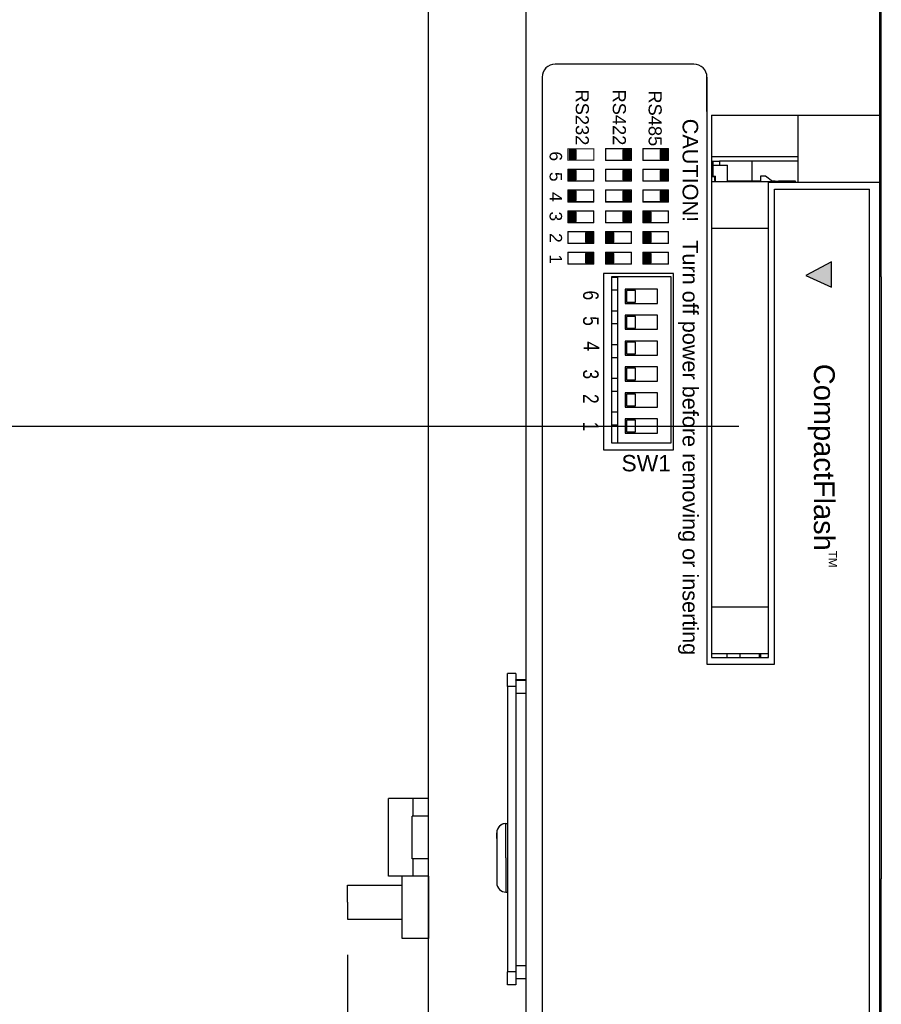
# Model space of a CAD drawing. Extents: x -71 to 52, y -13 to 68.
# Tile 42 of 81: x 31.24 to 34.57, y 20.6 to 24.39. Entities that reach past the tile are written whole.
import ezdxf

# ---------------------------------------------------------------- set-up
doc = ezdxf.new("R2010")
doc.units = 0
doc.header["$LTSCALE"] = 1.21
doc.header["$MEASUREMENT"] = 0
doc.layers.get('0').update_dxf_attribs({"linetype": 'CONTINUOUS'})
for name, color, linetype in [('BLACK', 7, 'CONTINUOUS'), ('DIECUT', 161, 'CONTINUOUS'), ('dim', 5, 'CONTINUOUS'), ('Light Gray', 9, 'CONTINUOUS'), ('UNIT', 7, 'CONTINUOUS'), ('WHITE', 7, 'CONTINUOUS'), ('YELLOW', 2, 'CONTINUOUS')]:
    doc.layers.add(name, color=color, linetype=linetype)
doc.styles.add('arial', font='ARIAL.TTF')
doc.styles.get("Standard").update_dxf_attribs({"font": 'txt', "width": 0.8})

msp = doc.modelspace()

# ---------------------------------------------------------------- linework, layer by layer
at = {"color": 7, "linetype": 'Continuous'}
for p, q in [((32.821, 17.108), (32.821, 26.758)), ((33.1955, 26.7567), (33.1955, 17.1067)), ((34.5653, 23.4029), (34.5653, 26.3729)), ((34.5604, 19.35), (34.5604, 25.066)), ((33.9105, 24.0267), (33.9105, 21.9367)), ((33.9105, 24.0267), (34.5655, 24.0267)), ((34.2455, 23.7667), (34.2455, 24.0267)), ((34.2455, 23.8658), (33.9105, 23.8658)), ((33.9105, 23.8494), (33.9303, 23.8494)), ((33.9105, 23.8338), (33.9723, 23.8338)), ((33.9133, 23.8494), (33.9133, 23.8338)), ((33.9171, 23.7918), (33.9171, 23.8338)), ((33.9177, 23.8338), (33.9177, 23.8494)), ((33.9303, 23.8494), (33.9421, 23.8494)), ((33.9421, 23.8494), (33.9421, 23.8338)), ((34.2455, 23.8489), (33.9421, 23.8489)), ((33.9723, 23.7711), (33.9723, 23.8338)), ((34.0672, 23.7726), (34.0672, 23.8489)), ((33.9105, 23.7918), (33.9262, 23.7918)), ((33.9105, 23.7903), (33.9262, 23.7903)), ((33.9105, 23.7711), (34.1895, 23.7711)), ((33.9133, 23.7918), (33.9133, 23.7903)), ((33.9177, 23.7903), (33.9177, 23.7918)), ((33.9224, 23.7903), (33.9224, 23.7765)), ((33.9262, 23.7711), (33.9262, 23.7918)), ((34.1, 23.7726), (33.9723, 23.7726)), ((34.0198, 23.7714), (34.1, 23.7714)), ((34.1, 23.7909), (34.1, 23.7712)), ((34.1197, 23.7909), (34.1, 23.7909)), ((34.1468, 23.7712), (34.1197, 23.7909)), ((34.1305, 21.9367), (34.1305, 23.7667)), ((34.5655, 23.7667), (34.1305, 23.7667)), ((34.1566, 23.7726), (34.1449, 23.7726)), ((34.1466, 23.7714), (34.182, 23.7714)), ((34.1566, 23.7726), (34.1694, 23.7726)), ((34.1694, 23.7712), (34.1694, 23.7726)), ((34.2354, 23.7726), (34.1694, 23.7726)), ((34.1819, 23.7712), (34.1819, 23.7713)), ((34.182, 23.7714), (34.182, 23.7714)), ((34.1898, 23.7717), (34.1895, 23.7711)), ((34.1895, 23.7711), (34.1895, 23.7667)), ((34.2354, 23.7667), (34.2354, 23.7726)), ((33.9105, 23.5911), (34.1305, 23.5911)), ((33.5255, 23.4037), (33.5255, 22.7637)), ((33.7555, 23.4037), (33.5255, 23.4037)), ((33.5255, 23.4028), (33.5485, 23.4028)), ((33.5485, 23.4037), (33.5485, 22.7637)), ((33.7555, 22.7637), (33.7555, 23.4037)), ((34.5653, 23.403), (34.5653, 21.083)), ((33.5485, 23.3518), (33.5255, 23.3518)), ((33.5785, 23.3561), (33.5785, 23.3011)), ((33.7035, 23.3561), (33.5785, 23.3561)), ((33.5835, 23.3511), (33.5835, 23.3061)), ((33.6185, 23.3511), (33.5835, 23.3511)), ((33.6185, 23.3061), (33.6185, 23.3511)), ((33.7035, 23.3011), (33.7035, 23.3561)), ((33.5835, 23.3061), (33.6185, 23.3061)), ((33.5255, 23.2728), (33.5485, 23.2728)), ((33.5785, 23.3011), (33.7035, 23.3011)), ((33.5785, 23.2561), (33.5785, 23.2011)), ((33.7035, 23.2561), (33.5785, 23.2561)), ((33.5835, 23.2511), (33.5835, 23.2061)), ((33.6185, 23.2511), (33.5835, 23.2511)), ((33.6185, 23.2061), (33.6185, 23.2511)), ((33.7035, 23.2011), (33.7035, 23.2561)), ((33.5485, 23.2218), (33.5255, 23.2218)), ((33.5785, 23.2011), (33.7035, 23.2011)), ((33.5835, 23.2061), (33.6185, 23.2061)), ((33.5785, 23.1561), (33.5785, 23.1011)), ((33.7035, 23.1561), (33.5785, 23.1561)), ((33.5835, 23.1511), (33.5835, 23.1061)), ((33.6185, 23.1511), (33.5835, 23.1511)), ((33.6185, 23.1061), (33.6185, 23.1511)), ((33.7035, 23.1011), (33.7035, 23.1561)), ((33.5255, 23.1428), (33.5485, 23.1428)), ((33.5485, 23.0918), (33.5255, 23.0918)), ((33.5785, 23.1011), (33.7035, 23.1011)), ((33.5835, 23.1061), (33.6185, 23.1061)), ((33.5785, 23.0561), (33.5785, 23.0011)), ((33.7035, 23.0561), (33.5785, 23.0561)), ((33.5835, 23.0511), (33.5835, 23.0061)), ((33.6185, 23.0511), (33.5835, 23.0511)), ((33.6185, 23.0061), (33.6185, 23.0511)), ((33.7035, 23.0011), (33.7035, 23.0561)), ((33.5255, 23.0128), (33.5485, 23.0128)), ((33.5785, 23.0011), (33.7035, 23.0011)), ((33.5835, 23.0061), (33.6185, 23.0061)), ((33.5485, 22.9618), (33.5255, 22.9618)), ((33.5785, 22.9561), (33.5785, 22.9011)), ((33.7035, 22.9561), (33.5785, 22.9561)), ((33.5835, 22.9511), (33.5835, 22.9061)), ((33.6185, 22.9511), (33.5835, 22.9511)), ((33.6185, 22.9061), (33.6185, 22.9511)), ((33.7035, 22.9011), (33.7035, 22.9561)), ((33.5785, 22.9011), (33.7035, 22.9011)), ((33.5835, 22.9061), (33.6185, 22.9061)), ((33.5255, 22.8828), (33.5485, 22.8828)), ((33.5785, 22.8561), (33.5785, 22.8011)), ((33.7035, 22.8561), (33.5785, 22.8561)), ((33.5835, 22.8511), (33.5835, 22.8061)), ((33.6185, 22.8511), (33.5835, 22.8511)), ((33.6185, 22.8061), (33.6185, 22.8511)), ((33.7035, 22.8011), (33.7035, 22.8561)), ((33.5485, 22.8318), (33.5255, 22.8318)), ((33.5785, 22.8011), (33.7035, 22.8011)), ((33.5835, 22.8061), (33.6185, 22.8061)), ((33.5255, 22.7637), (33.7555, 22.7637)), ((33.9105, 22.1311), (34.1305, 22.1311)), ((33.9105, 21.9511), (34.1305, 21.9511)), ((33.9105, 21.9367), (34.1305, 21.9367)), ((33.9698, 21.9511), (33.9698, 21.9367)), ((34.0211, 21.9367), (34.0211, 21.9511)), ((34.0956, 21.9367), (34.0956, 21.9511)), ((34.1, 21.9511), (34.1, 21.9367)), ((34.1269, 21.9367), (34.1293, 21.9384)), ((33.125, 21.875), (33.1246, 21.874)), ((33.1246, 21.824), (33.1246, 21.874)), ((33.1566, 21.874), (33.1246, 21.874)), ((33.157, 21.875), (33.125, 21.875)), ((33.157, 21.875), (33.1566, 21.874)), ((33.1566, 21.874), (33.1566, 21.849)), ((33.1246, 21.824), (33.1246, 20.724)), ((33.1566, 21.824), (33.1246, 21.824)), ((33.1566, 21.849), (33.157, 21.85)), ((33.1566, 21.849), (33.1566, 21.824)), ((33.1566, 21.849), (33.1956, 21.849)), ((33.1566, 21.824), (33.1566, 20.724)), ((33.1955, 21.85), (33.157, 21.85)), ((33.1566, 21.799), (33.1956, 21.799)), ((32.6662, 21.0929), (32.6662, 21.3929)), ((32.7618, 21.3928), (32.6662, 21.3929)), ((32.7618, 21.3251), (32.7618, 21.3927)), ((32.821, 21.3927), (32.7618, 21.3927)), ((32.7581, 21.3051), (32.7581, 21.3251)), ((32.821, 21.3251), (32.7581, 21.3251)), ((32.7581, 21.2426), (32.7581, 21.3051)), ((33.1187, 21.1641), (33.1187, 21.2961)), ((33.1187, 21.2961), (33.1246, 21.2961)), ((33.1189, 21.2961), (33.1189, 21.2966)), ((33.1189, 21.2966), (33.1246, 21.2966)), ((33.0837, 21.261), (33.0837, 21.2391)), ((33.0837, 21.2391), (33.0837, 21.2606)), ((32.7581, 21.1801), (32.7581, 21.2426)), ((33.0837, 21.2391), (33.0837, 21.1641)), ((32.7581, 21.1601), (32.7581, 21.1801)), ((32.821, 21.1601), (32.7581, 21.1601)), ((32.7618, 21.0927), (32.7618, 21.1601)), ((33.0837, 21.1641), (33.0837, 21.1581)), ((33.0837, 21.1581), (33.0837, 21.0686)), ((33.0837, 21.1581), (33.0837, 21.0891)), ((33.1187, 21.1641), (33.1187, 21.0321)), ((32.7618, 21.0928), (32.6662, 21.0929)), ((32.821, 21.0927), (32.7618, 21.0927)), ((33.0837, 21.0891), (33.0837, 21.0676)), ((34.5653, 19.35), (34.5653, 21.0829)), ((32.5083, 20.9931), (32.5083, 21.0586)), ((32.5083, 21.0586), (32.7195, 21.0586)), ((32.821, 21.0586), (32.821, 21.0586)), ((33.1187, 21.0321), (33.1246, 21.0321)), ((32.5083, 20.9931), (32.5083, 20.9278)), ((32.5083, 20.9278), (32.7195, 20.9278)), ((32.821, 20.9278), (32.821, 20.9278)), ((33.1566, 20.724), (33.1246, 20.724)), ((33.1246, 20.674), (33.1246, 20.724)), ((33.1566, 20.749), (33.1956, 20.749)), ((33.1566, 20.724), (33.1566, 20.699)), ((33.1566, 20.699), (33.1956, 20.699)), ((33.1566, 20.699), (33.1566, 20.674)), ((33.1566, 20.674), (33.1246, 20.674)), ((33.1566, 20.674), (33.157, 20.675))]:
    msp.add_line(p, q, dxfattribs=at)
for centre, radius, start, end in [((33.9263, 23.7765), 0.00394, 180, 270), ((33.1187, 21.2611), 0.035, 90, 180), ((33.1189, 21.2616), 0.035, 90, 158.1902), ((33.1187, 21.0671), 0.035, 180, 270)]:
    msp.add_arc(centre, radius, start, end, dxfattribs=at)
at = {"layer": 'DIECUT', "linetype": 'Continuous'}
for p, q in [((33.8935, 24.1731), (33.8935, 21.9111)), ((34.1535, 21.9111), (34.1535, 23.7411)), ((33.4946, 23.4168), (33.4946, 22.7368)), ((33.7646, 23.4168), (33.4946, 23.4168)), ((33.4946, 23.4168), (33.4946, 22.7368)), ((33.7646, 23.4168), (33.4946, 23.4168)), ((33.7646, 22.7368), (33.7646, 23.4168)), ((33.7646, 22.7368), (33.7646, 23.4168)), ((33.4946, 22.7368), (33.7646, 22.7368)), ((33.4946, 22.7368), (33.7646, 22.7368)), ((33.8935, 21.9111), (34.1535, 21.9111))]:
    msp.add_line(p, q, dxfattribs=at)
at = {"layer": 'DIECUT'}
msp.add_line((34.1535, 23.7411), (34.5199, 23.7411), dxfattribs=at)
at = {"layer": 'DIECUT', "flags": 128}
for points in [[(33.8435, 24.2231), (33.3085, 24.2231, 0.414214), (33.2585, 24.1731), (33.2585, 20.0081, 0.414214), (33.3085, 19.9581), (34.4699, 19.9581, 0.414214), (34.5199, 20.0081), (34.5199, 23.7411)], [(33.8935, 24.0411), (33.8935, 24.1731, 0.414214), (33.8435, 24.2231), (33.7058, 24.2231)]]:
    msp.add_lwpolyline(points, format="xyb", dxfattribs=at)
at = {"layer": 'dim'}
for p, q in [((34.016, 22.8261), (28.289, 22.8261)), ((32.5083, 20.7903), (32.5083, 12.6492)), ((32.5083, 20.7903), (32.5083, 11.1108))]:
    msp.add_line(p, q, dxfattribs=at)
at = {"layer": 'Light Gray'}
for p, q in [((34.3735, 23.4618), (34.2752, 23.4085)), ((34.3735, 23.3634), (34.3735, 23.4618)), ((34.2752, 23.4085), (34.3735, 23.3634))]:
    msp.add_line(p, q, dxfattribs=at)
msp.add_solid([(34.2752, 23.4085), (34.3735, 23.3634), (34.3735, 23.4618), (34.3735, 23.3634)], dxfattribs=at)
at = {"layer": 'UNIT', "flags": 128}
msp.add_lwpolyline([(32.821, 21.0927), (32.821, 20.8529), (32.7195, 20.8529), (32.7195, 21.0929)], dxfattribs=at)
at = {"layer": 'WHITE', "color": 7, "linetype": 'Continuous'}
for p, q in [((33.39, 23.8931), (33.362, 23.8931)), ((33.362, 23.8931), (33.362, 23.8571)), ((33.39, 23.8931), (33.362, 23.8931)), ((33.362, 23.8931), (33.362, 23.8571)), ((33.39, 23.8571), (33.39, 23.8931)), ((33.39, 23.8571), (33.39, 23.8931)), ((33.6024, 23.8971), (33.5024, 23.8971)), ((33.6024, 23.8971), (33.5024, 23.8971)), ((33.5024, 23.8971), (33.5024, 23.8531)), ((33.5024, 23.8971), (33.5024, 23.8531)), ((33.6024, 23.8971), (33.5024, 23.8971)), ((33.6024, 23.8971), (33.5024, 23.8971)), ((33.5024, 23.8971), (33.5024, 23.8531)), ((33.5024, 23.8971), (33.5024, 23.8531)), ((33.5973, 23.8931), (33.5693, 23.8931)), ((33.5959, 23.8931), (33.5693, 23.8931)), ((33.5973, 23.8931), (33.5693, 23.8931)), ((33.5693, 23.8931), (33.5693, 23.8571)), ((33.5693, 23.8931), (33.5693, 23.8571)), ((33.5693, 23.8931), (33.5693, 23.8571)), ((33.5973, 23.8931), (33.5693, 23.8931)), ((33.5959, 23.8931), (33.5693, 23.8931)), ((33.5973, 23.8931), (33.5693, 23.8931)), ((33.5693, 23.8931), (33.5693, 23.8571)), ((33.5693, 23.8931), (33.5693, 23.8571)), ((33.5693, 23.8931), (33.5693, 23.8571)), ((33.5973, 23.8571), (33.5973, 23.8931)), ((33.5973, 23.8571), (33.5973, 23.8931)), ((33.5973, 23.8571), (33.5973, 23.8931)), ((33.5973, 23.8571), (33.5973, 23.8931)), ((33.5973, 23.8571), (33.5973, 23.8931)), ((33.5973, 23.8571), (33.5973, 23.8931)), ((33.6024, 23.8531), (33.6024, 23.8971)), ((33.6024, 23.8531), (33.6024, 23.8971)), ((33.6024, 23.8531), (33.6024, 23.8971)), ((33.6024, 23.8531), (33.6024, 23.8971)), ((33.7459, 23.8971), (33.6459, 23.8971)), ((33.7459, 23.8971), (33.6459, 23.8971)), ((33.6459, 23.8971), (33.6459, 23.8531)), ((33.6459, 23.8971), (33.6459, 23.8531)), ((33.7459, 23.8971), (33.6459, 23.8971)), ((33.7459, 23.8971), (33.6459, 23.8971)), ((33.6459, 23.8971), (33.6459, 23.8531)), ((33.6459, 23.8971), (33.6459, 23.8531)), ((33.7413, 23.8931), (33.7133, 23.8931)), ((33.7133, 23.8931), (33.7133, 23.8571)), ((33.7413, 23.8931), (33.7133, 23.8931)), ((33.7133, 23.8931), (33.7133, 23.8571)), ((33.7419, 23.8931), (33.7139, 23.8931)), ((33.7419, 23.8931), (33.7139, 23.8931)), ((33.7139, 23.8931), (33.7139, 23.8571)), ((33.7139, 23.8931), (33.7139, 23.8571)), ((33.7419, 23.8931), (33.7139, 23.8931)), ((33.7419, 23.8931), (33.7139, 23.8931)), ((33.7139, 23.8931), (33.7139, 23.8571)), ((33.7139, 23.8931), (33.7139, 23.8571)), ((33.7413, 23.8571), (33.7413, 23.8931)), ((33.7413, 23.8571), (33.7413, 23.8931)), ((33.7419, 23.8571), (33.7419, 23.8931)), ((33.7419, 23.8571), (33.7419, 23.8931)), ((33.7419, 23.8571), (33.7419, 23.8931)), ((33.7419, 23.8571), (33.7419, 23.8931)), ((33.7459, 23.8531), (33.7459, 23.8971)), ((33.7459, 23.8531), (33.7459, 23.8971)), ((33.7459, 23.8531), (33.7459, 23.8971)), ((33.7459, 23.8531), (33.7459, 23.8971)), ((33.362, 23.8571), (33.39, 23.8571)), ((33.362, 23.8571), (33.39, 23.8571)), ((33.5024, 23.8531), (33.6024, 23.8531)), ((33.5024, 23.8531), (33.6024, 23.8531)), ((33.5024, 23.8531), (33.6024, 23.8531)), ((33.5024, 23.8531), (33.6024, 23.8531)), ((33.5693, 23.8571), (33.5973, 23.8571)), ((33.5693, 23.8571), (33.5959, 23.8571)), ((33.5693, 23.8571), (33.5973, 23.8571)), ((33.5693, 23.8571), (33.5973, 23.8571)), ((33.5693, 23.8571), (33.5959, 23.8571)), ((33.5693, 23.8571), (33.5973, 23.8571)), ((33.6459, 23.8531), (33.7459, 23.8531)), ((33.6459, 23.8531), (33.7459, 23.8531)), ((33.6459, 23.8531), (33.7459, 23.8531)), ((33.6459, 23.8531), (33.7459, 23.8531)), ((33.7133, 23.8571), (33.7413, 23.8571)), ((33.7133, 23.8571), (33.7413, 23.8571)), ((33.7139, 23.8571), (33.7419, 23.8571)), ((33.7139, 23.8571), (33.7419, 23.8571)), ((33.7139, 23.8571), (33.7419, 23.8571)), ((33.7139, 23.8571), (33.7419, 23.8571)), ((33.4574, 23.8171), (33.3574, 23.8171)), ((33.4574, 23.8171), (33.3574, 23.8171)), ((33.3574, 23.8171), (33.3574, 23.7731)), ((33.3574, 23.8171), (33.3574, 23.7731)), ((33.4574, 23.8171), (33.3574, 23.8171)), ((33.4574, 23.8171), (33.3574, 23.8171)), ((33.3574, 23.8171), (33.3574, 23.7731)), ((33.3574, 23.8171), (33.3574, 23.7731)), ((33.3614, 23.8131), (33.3614, 23.7771)), ((33.3894, 23.8131), (33.3614, 23.8131)), ((33.3894, 23.8131), (33.3614, 23.8131)), ((33.3614, 23.8131), (33.3614, 23.7771)), ((33.3614, 23.8131), (33.3614, 23.7771)), ((33.3894, 23.8131), (33.3614, 23.8131)), ((33.3894, 23.8131), (33.3614, 23.8131)), ((33.3614, 23.8131), (33.3614, 23.7771)), ((33.39, 23.8131), (33.362, 23.8131)), ((33.362, 23.8131), (33.362, 23.7771)), ((33.39, 23.8131), (33.362, 23.8131)), ((33.362, 23.8131), (33.362, 23.7771)), ((33.3894, 23.7771), (33.3894, 23.8131)), ((33.3894, 23.7771), (33.3894, 23.8131)), ((33.3894, 23.7771), (33.3894, 23.8131)), ((33.3894, 23.7771), (33.3894, 23.8131)), ((33.39, 23.7771), (33.39, 23.8131)), ((33.39, 23.7771), (33.39, 23.8131)), ((33.4574, 23.7731), (33.4574, 23.8171)), ((33.4574, 23.7731), (33.4574, 23.8171)), ((33.4574, 23.7731), (33.4574, 23.8171)), ((33.4574, 23.7731), (33.4574, 23.8171)), ((33.6024, 23.8171), (33.5024, 23.8171)), ((33.5024, 23.8171), (33.5024, 23.7731)), ((33.6024, 23.8171), (33.5024, 23.8171)), ((33.5024, 23.8171), (33.5024, 23.7731)), ((33.6024, 23.8171), (33.5024, 23.8171)), ((33.5024, 23.8171), (33.5024, 23.7731)), ((33.6024, 23.8171), (33.5024, 23.8171)), ((33.5024, 23.8171), (33.5024, 23.7731)), ((33.5692, 23.8131), (33.5692, 23.7771)), ((33.5959, 23.8131), (33.5692, 23.8131)), ((33.5692, 23.8131), (33.5692, 23.7771)), ((33.5959, 23.8131), (33.5692, 23.8131)), ((33.5693, 23.8131), (33.5693, 23.7771)), ((33.5973, 23.8131), (33.5693, 23.8131)), ((33.5973, 23.8131), (33.5693, 23.8131)), ((33.5693, 23.8131), (33.5693, 23.7771)), ((33.5693, 23.8131), (33.5693, 23.7771)), ((33.5973, 23.8131), (33.5693, 23.8131)), ((33.5973, 23.8131), (33.5693, 23.8131)), ((33.5693, 23.8131), (33.5693, 23.7771)), ((33.5959, 23.7771), (33.5959, 23.8131)), ((33.5959, 23.7771), (33.5959, 23.8131)), ((33.5973, 23.7771), (33.5973, 23.8131)), ((33.5973, 23.7771), (33.5973, 23.8131)), ((33.5973, 23.7771), (33.5973, 23.8131)), ((33.5973, 23.7771), (33.5973, 23.8131)), ((33.6024, 23.7731), (33.6024, 23.8171)), ((33.6024, 23.7731), (33.6024, 23.8171)), ((33.6024, 23.7731), (33.6024, 23.8171)), ((33.6024, 23.7731), (33.6024, 23.8171)), ((33.6459, 23.8171), (33.6459, 23.7731)), ((33.7459, 23.8171), (33.6459, 23.8171)), ((33.6459, 23.8171), (33.6459, 23.7731)), ((33.7459, 23.8171), (33.6459, 23.8171)), ((33.6459, 23.8171), (33.6459, 23.7731)), ((33.7459, 23.8171), (33.6459, 23.8171)), ((33.6459, 23.8171), (33.6459, 23.7731)), ((33.7459, 23.8171), (33.6459, 23.8171)), ((33.7413, 23.8131), (33.7133, 23.8131)), ((33.7133, 23.8131), (33.7133, 23.7771)), ((33.7413, 23.8131), (33.7133, 23.8131)), ((33.7133, 23.8131), (33.7133, 23.7771)), ((33.7139, 23.8131), (33.7139, 23.7771)), ((33.7419, 23.8131), (33.7139, 23.8131)), ((33.7139, 23.8131), (33.7139, 23.7771)), ((33.7419, 23.8131), (33.7139, 23.8131)), ((33.7139, 23.8131), (33.7139, 23.7771)), ((33.7419, 23.8131), (33.7139, 23.8131)), ((33.7139, 23.8131), (33.7139, 23.7771)), ((33.7419, 23.8131), (33.7139, 23.8131)), ((33.7413, 23.7771), (33.7413, 23.8131)), ((33.7413, 23.7771), (33.7413, 23.8131)), ((33.7419, 23.7771), (33.7419, 23.8131)), ((33.7419, 23.7771), (33.7419, 23.8131)), ((33.7419, 23.7771), (33.7419, 23.8131)), ((33.7419, 23.7771), (33.7419, 23.8131)), ((33.7459, 23.7731), (33.7459, 23.8171)), ((33.7459, 23.7731), (33.7459, 23.8171)), ((33.7459, 23.7731), (33.7459, 23.8171)), ((33.7459, 23.7731), (33.7459, 23.8171)), ((33.3574, 23.7731), (33.4574, 23.7731)), ((33.3574, 23.7731), (33.4574, 23.7731)), ((33.3574, 23.7731), (33.4574, 23.7731)), ((33.3574, 23.7731), (33.4574, 23.7731)), ((33.3614, 23.7771), (33.3894, 23.7771)), ((33.3614, 23.7771), (33.3894, 23.7771)), ((33.3614, 23.7771), (33.3894, 23.7771)), ((33.3614, 23.7771), (33.3894, 23.7771)), ((33.362, 23.7771), (33.39, 23.7771)), ((33.362, 23.7771), (33.39, 23.7771)), ((33.5024, 23.7731), (33.6024, 23.7731)), ((33.5024, 23.7731), (33.6024, 23.7731)), ((33.5024, 23.7731), (33.6024, 23.7731)), ((33.5024, 23.7731), (33.6024, 23.7731)), ((33.5692, 23.7771), (33.5959, 23.7771)), ((33.5692, 23.7771), (33.5959, 23.7771)), ((33.5693, 23.7771), (33.5973, 23.7771)), ((33.5693, 23.7771), (33.5973, 23.7771)), ((33.5693, 23.7771), (33.5973, 23.7771)), ((33.5693, 23.7771), (33.5973, 23.7771)), ((33.6459, 23.7731), (33.7459, 23.7731)), ((33.6459, 23.7731), (33.7459, 23.7731)), ((33.6459, 23.7731), (33.7459, 23.7731)), ((33.6459, 23.7731), (33.7459, 23.7731)), ((33.7133, 23.7771), (33.7413, 23.7771)), ((33.7133, 23.7771), (33.7413, 23.7771)), ((33.7139, 23.7771), (33.7419, 23.7771)), ((33.7139, 23.7771), (33.7419, 23.7771)), ((33.7139, 23.7771), (33.7419, 23.7771)), ((33.7139, 23.7771), (33.7419, 23.7771)), ((33.4574, 23.7371), (33.3574, 23.7371)), ((33.4574, 23.7371), (33.3574, 23.7371)), ((33.3574, 23.7371), (33.3574, 23.6931)), ((33.3574, 23.7371), (33.3574, 23.6931)), ((33.4574, 23.7371), (33.3574, 23.7371)), ((33.4574, 23.7371), (33.3574, 23.7371)), ((33.3574, 23.7371), (33.3574, 23.6931)), ((33.3574, 23.7371), (33.3574, 23.6931)), ((33.3614, 23.7331), (33.3614, 23.6971)), ((33.3894, 23.7331), (33.3614, 23.7331)), ((33.3894, 23.7331), (33.3614, 23.7331)), ((33.3614, 23.7331), (33.3614, 23.6971)), ((33.3614, 23.7331), (33.3614, 23.6971)), ((33.3894, 23.7331), (33.3614, 23.7331)), ((33.3894, 23.7331), (33.3614, 23.7331)), ((33.3614, 23.7331), (33.3614, 23.6971)), ((33.39, 23.7331), (33.362, 23.7331)), ((33.362, 23.7331), (33.362, 23.6971)), ((33.39, 23.7331), (33.362, 23.7331)), ((33.362, 23.7331), (33.362, 23.6971)), ((33.3894, 23.6971), (33.3894, 23.7331)), ((33.3894, 23.6971), (33.3894, 23.7331)), ((33.3894, 23.6971), (33.3894, 23.7331)), ((33.3894, 23.6971), (33.3894, 23.7331)), ((33.39, 23.6971), (33.39, 23.7331)), ((33.39, 23.6971), (33.39, 23.7331)), ((33.4574, 23.6931), (33.4574, 23.7371)), ((33.4574, 23.6931), (33.4574, 23.7371)), ((33.4574, 23.6931), (33.4574, 23.7371)), ((33.4574, 23.6931), (33.4574, 23.7371)), ((33.6024, 23.7371), (33.5024, 23.7371)), ((33.5024, 23.7371), (33.5024, 23.6931)), ((33.5024, 23.7371), (33.5024, 23.6931)), ((33.6024, 23.7371), (33.5024, 23.7371)), ((33.6024, 23.7371), (33.5024, 23.7371)), ((33.5024, 23.7371), (33.5024, 23.6931)), ((33.5024, 23.7371), (33.5024, 23.6931)), ((33.6024, 23.7371), (33.5024, 23.7371)), ((33.5979, 23.7331), (33.5699, 23.7331)), ((33.5699, 23.7331), (33.5699, 23.6971)), ((33.5979, 23.7331), (33.5699, 23.7331)), ((33.5979, 23.7331), (33.5699, 23.7331)), ((33.5699, 23.7331), (33.5699, 23.6971)), ((33.5979, 23.7331), (33.5699, 23.7331)), ((33.5713, 23.7331), (33.5713, 23.6971)), ((33.5713, 23.7331), (33.5713, 23.6971)), ((33.5713, 23.7331), (33.5713, 23.6971)), ((33.5713, 23.7331), (33.5713, 23.6971)), ((33.5977, 23.6971), (33.5977, 23.7331)), ((33.5977, 23.6971), (33.5977, 23.7331)), ((33.5979, 23.6971), (33.5979, 23.7331)), ((33.5979, 23.6971), (33.5979, 23.7331)), ((33.5979, 23.6971), (33.5979, 23.7331)), ((33.5979, 23.6971), (33.5979, 23.7331)), ((33.6024, 23.6931), (33.6024, 23.7371)), ((33.6024, 23.6931), (33.6024, 23.7371)), ((33.6024, 23.6931), (33.6024, 23.7371)), ((33.6024, 23.6931), (33.6024, 23.7371)), ((33.7459, 23.7371), (33.6459, 23.7371)), ((33.6459, 23.7371), (33.6459, 23.6931)), ((33.6459, 23.7371), (33.6459, 23.6931)), ((33.7459, 23.7371), (33.6459, 23.7371)), ((33.7459, 23.7371), (33.6459, 23.7371)), ((33.6459, 23.7371), (33.6459, 23.6931)), ((33.6459, 23.7371), (33.6459, 23.6931)), ((33.7459, 23.7371), (33.6459, 23.7371)), ((33.7413, 23.7331), (33.7133, 23.7331)), ((33.7133, 23.7331), (33.7133, 23.6971)), ((33.7413, 23.7331), (33.7133, 23.7331)), ((33.7133, 23.7331), (33.7133, 23.6971)), ((33.7419, 23.7331), (33.7139, 23.7331)), ((33.7139, 23.7331), (33.7139, 23.6971)), ((33.7139, 23.7331), (33.7139, 23.6971)), ((33.7419, 23.7331), (33.7139, 23.7331)), ((33.7419, 23.7331), (33.7139, 23.7331)), ((33.7139, 23.7331), (33.7139, 23.6971)), ((33.7139, 23.7331), (33.7139, 23.6971)), ((33.7419, 23.7331), (33.7139, 23.7331)), ((33.7413, 23.6971), (33.7413, 23.7331)), ((33.7413, 23.6971), (33.7413, 23.7331)), ((33.7419, 23.6971), (33.7419, 23.7331)), ((33.7419, 23.6971), (33.7419, 23.7331)), ((33.7419, 23.6971), (33.7419, 23.7331)), ((33.7419, 23.6971), (33.7419, 23.7331)), ((33.7459, 23.6931), (33.7459, 23.7371)), ((33.7459, 23.6931), (33.7459, 23.7371)), ((33.7459, 23.6931), (33.7459, 23.7371)), ((33.7459, 23.6931), (33.7459, 23.7371)), ((33.3574, 23.6931), (33.4574, 23.6931)), ((33.3574, 23.6931), (33.4574, 23.6931)), ((33.3574, 23.6931), (33.4574, 23.6931)), ((33.3574, 23.6931), (33.4574, 23.6931)), ((33.3614, 23.6971), (33.3894, 23.6971)), ((33.3614, 23.6971), (33.3894, 23.6971)), ((33.3614, 23.6971), (33.3894, 23.6971)), ((33.3614, 23.6971), (33.3894, 23.6971)), ((33.362, 23.6971), (33.39, 23.6971)), ((33.362, 23.6971), (33.39, 23.6971)), ((33.5024, 23.6931), (33.6024, 23.6931)), ((33.5024, 23.6931), (33.6024, 23.6931)), ((33.5024, 23.6931), (33.6024, 23.6931)), ((33.5024, 23.6931), (33.6024, 23.6931)), ((33.5699, 23.6971), (33.5979, 23.6971)), ((33.5699, 23.6971), (33.5979, 23.6971)), ((33.5699, 23.6971), (33.5979, 23.6971)), ((33.5699, 23.6971), (33.5979, 23.6971)), ((33.6459, 23.6931), (33.7459, 23.6931)), ((33.6459, 23.6931), (33.7459, 23.6931)), ((33.6459, 23.6931), (33.7459, 23.6931)), ((33.6459, 23.6931), (33.7459, 23.6931)), ((33.7133, 23.6971), (33.7413, 23.6971)), ((33.7133, 23.6971), (33.7413, 23.6971)), ((33.7139, 23.6971), (33.7419, 23.6971)), ((33.7139, 23.6971), (33.7419, 23.6971)), ((33.7139, 23.6971), (33.7419, 23.6971)), ((33.7139, 23.6971), (33.7419, 23.6971)), ((33.3574, 23.6571), (33.3574, 23.6131)), ((33.3574, 23.6571), (33.3574, 23.6131)), ((33.4574, 23.6571), (33.3574, 23.6571)), ((33.4574, 23.6571), (33.3574, 23.6571)), ((33.3574, 23.6571), (33.3574, 23.6131)), ((33.3574, 23.6571), (33.3574, 23.6131)), ((33.4574, 23.6571), (33.3574, 23.6571)), ((33.4574, 23.6571), (33.3574, 23.6571)), ((33.3614, 23.6531), (33.3614, 23.6171)), ((33.3614, 23.6531), (33.3614, 23.6171)), ((33.3894, 23.6531), (33.3614, 23.6531)), ((33.3894, 23.6531), (33.3614, 23.6531)), ((33.3614, 23.6531), (33.3614, 23.6171)), ((33.3614, 23.6531), (33.3614, 23.6171)), ((33.3894, 23.6531), (33.3614, 23.6531)), ((33.3894, 23.6531), (33.3614, 23.6531)), ((33.362, 23.6531), (33.362, 23.6171)), ((33.39, 23.6531), (33.362, 23.6531)), ((33.362, 23.6531), (33.362, 23.6171)), ((33.39, 23.6531), (33.362, 23.6531)), ((33.3894, 23.6171), (33.3894, 23.6531)), ((33.3894, 23.6171), (33.3894, 23.6531)), ((33.3894, 23.6171), (33.3894, 23.6531)), ((33.3894, 23.6171), (33.3894, 23.6531)), ((33.39, 23.6171), (33.39, 23.6531)), ((33.39, 23.6171), (33.39, 23.6531)), ((33.4574, 23.6131), (33.4574, 23.6571)), ((33.4574, 23.6131), (33.4574, 23.6571)), ((33.4574, 23.6131), (33.4574, 23.6571)), ((33.4574, 23.6131), (33.4574, 23.6571)), ((33.5024, 23.6571), (33.5024, 23.6131)), ((33.6024, 23.6571), (33.5024, 23.6571)), ((33.5024, 23.6571), (33.5024, 23.6131)), ((33.6024, 23.6571), (33.5024, 23.6571)), ((33.5699, 23.6531), (33.5699, 23.6171)), ((33.5979, 23.6531), (33.5699, 23.6531)), ((33.5979, 23.6531), (33.5699, 23.6531)), ((33.5699, 23.6531), (33.5699, 23.6171)), ((33.5979, 23.6531), (33.5699, 23.6531)), ((33.5979, 23.6531), (33.5699, 23.6531)), ((33.5713, 23.6531), (33.5713, 23.6171)), ((33.5713, 23.6531), (33.5713, 23.6171)), ((33.5979, 23.6171), (33.5979, 23.6531)), ((33.5979, 23.6171), (33.5979, 23.6531)), ((33.5979, 23.6171), (33.5979, 23.6531)), ((33.5979, 23.6171), (33.5979, 23.6531)), ((33.6024, 23.6131), (33.6024, 23.6571)), ((33.6024, 23.6131), (33.6024, 23.6571)), ((33.6459, 23.6571), (33.6459, 23.6131)), ((33.6459, 23.6571), (33.6459, 23.6131)), ((33.7459, 23.6571), (33.6459, 23.6571)), ((33.7459, 23.6571), (33.6459, 23.6571)), ((33.6459, 23.6571), (33.6459, 23.6131)), ((33.6459, 23.6571), (33.6459, 23.6131)), ((33.7459, 23.6571), (33.6459, 23.6571)), ((33.7459, 23.6571), (33.6459, 23.6571)), ((33.6498, 23.6531), (33.6498, 23.6171)), ((33.6778, 23.6531), (33.6498, 23.6531)), ((33.6498, 23.6531), (33.6498, 23.6171)), ((33.6778, 23.6531), (33.6498, 23.6531)), ((33.6503, 23.6531), (33.6503, 23.6171)), ((33.6503, 23.6531), (33.6503, 23.6171)), ((33.6783, 23.6531), (33.6503, 23.6531)), ((33.6783, 23.6531), (33.6503, 23.6531)), ((33.6503, 23.6531), (33.6503, 23.6171)), ((33.6503, 23.6531), (33.6503, 23.6171)), ((33.6783, 23.6531), (33.6503, 23.6531)), ((33.6783, 23.6531), (33.6503, 23.6531)), ((33.6778, 23.6171), (33.6778, 23.6531)), ((33.6778, 23.6171), (33.6778, 23.6531)), ((33.6783, 23.6171), (33.6783, 23.6531)), ((33.6783, 23.6171), (33.6783, 23.6531)), ((33.6783, 23.6171), (33.6783, 23.6531)), ((33.6783, 23.6171), (33.6783, 23.6531)), ((33.7459, 23.6131), (33.7459, 23.6571)), ((33.7459, 23.6131), (33.7459, 23.6571)), ((33.7459, 23.6131), (33.7459, 23.6571)), ((33.7459, 23.6131), (33.7459, 23.6571)), ((33.3574, 23.6131), (33.4574, 23.6131)), ((33.3574, 23.6131), (33.4574, 23.6131)), ((33.3574, 23.6131), (33.4574, 23.6131)), ((33.3574, 23.6131), (33.4574, 23.6131)), ((33.3614, 23.6171), (33.3894, 23.6171)), ((33.3614, 23.6171), (33.3894, 23.6171)), ((33.3614, 23.6171), (33.3894, 23.6171)), ((33.3614, 23.6171), (33.3894, 23.6171)), ((33.362, 23.6171), (33.39, 23.6171)), ((33.362, 23.6171), (33.39, 23.6171)), ((33.5024, 23.6131), (33.6024, 23.6131)), ((33.5024, 23.6131), (33.6024, 23.6131)), ((33.5699, 23.6171), (33.5979, 23.6171)), ((33.5699, 23.6171), (33.5979, 23.6171)), ((33.5699, 23.6171), (33.5979, 23.6171)), ((33.5699, 23.6171), (33.5979, 23.6171)), ((33.6459, 23.6131), (33.7459, 23.6131)), ((33.6459, 23.6131), (33.7459, 23.6131)), ((33.6459, 23.6131), (33.7459, 23.6131)), ((33.6459, 23.6131), (33.7459, 23.6131)), ((33.6498, 23.6171), (33.6778, 23.6171)), ((33.6498, 23.6171), (33.6778, 23.6171)), ((33.6503, 23.6171), (33.6783, 23.6171)), ((33.6503, 23.6171), (33.6783, 23.6171)), ((33.6503, 23.6171), (33.6783, 23.6171)), ((33.6503, 23.6171), (33.6783, 23.6171)), ((33.4574, 23.5771), (33.3574, 23.5771)), ((33.4574, 23.5771), (33.3574, 23.5771)), ((33.3574, 23.5771), (33.3574, 23.5331)), ((33.3574, 23.5771), (33.3574, 23.5331)), ((33.4574, 23.5771), (33.3574, 23.5771)), ((33.4574, 23.5771), (33.3574, 23.5771)), ((33.3574, 23.5771), (33.3574, 23.5331)), ((33.3574, 23.5771), (33.3574, 23.5331)), ((33.425, 23.5731), (33.425, 23.5371)), ((33.453, 23.5731), (33.425, 23.5731)), ((33.453, 23.5731), (33.425, 23.5731)), ((33.425, 23.5731), (33.425, 23.5371)), ((33.425, 23.5731), (33.425, 23.5371)), ((33.453, 23.5731), (33.425, 23.5731)), ((33.453, 23.5731), (33.425, 23.5731)), ((33.425, 23.5731), (33.425, 23.5371)), ((33.4535, 23.5731), (33.4255, 23.5731)), ((33.4255, 23.5731), (33.4255, 23.5371)), ((33.4535, 23.5731), (33.4255, 23.5731)), ((33.4255, 23.5731), (33.4255, 23.5371)), ((33.453, 23.5371), (33.453, 23.5731)), ((33.453, 23.5371), (33.453, 23.5731)), ((33.453, 23.5371), (33.453, 23.5731)), ((33.453, 23.5371), (33.453, 23.5731)), ((33.4535, 23.5371), (33.4535, 23.5731)), ((33.4535, 23.5371), (33.4535, 23.5731)), ((33.4574, 23.5331), (33.4574, 23.5771)), ((33.4574, 23.5331), (33.4574, 23.5771)), ((33.4574, 23.5331), (33.4574, 23.5771)), ((33.4574, 23.5331), (33.4574, 23.5771)), ((33.6024, 23.5771), (33.5024, 23.5771)), ((33.5024, 23.5771), (33.5024, 23.5331)), ((33.5024, 23.5771), (33.5024, 23.5331)), ((33.6024, 23.5771), (33.5024, 23.5771)), ((33.6024, 23.5771), (33.5024, 23.5771)), ((33.5024, 23.5771), (33.5024, 23.5331)), ((33.5024, 23.5771), (33.5024, 23.5331)), ((33.6024, 23.5771), (33.5024, 23.5771)), ((33.5342, 23.5731), (33.5062, 23.5731)), ((33.5062, 23.5731), (33.5062, 23.5371)), ((33.5342, 23.5731), (33.5062, 23.5731)), ((33.5062, 23.5731), (33.5062, 23.5371)), ((33.5342, 23.5731), (33.5062, 23.5731)), ((33.5062, 23.5731), (33.5062, 23.5371)), ((33.5342, 23.5731), (33.5062, 23.5731)), ((33.5062, 23.5731), (33.5062, 23.5371)), ((33.5343, 23.5731), (33.5063, 23.5731)), ((33.5343, 23.5731), (33.5063, 23.5731)), ((33.5068, 23.5731), (33.5068, 23.5371)), ((33.5068, 23.5731), (33.5068, 23.5371)), ((33.5342, 23.5371), (33.5342, 23.5731)), ((33.5342, 23.5371), (33.5342, 23.5731)), ((33.5342, 23.5371), (33.5342, 23.5731)), ((33.5342, 23.5371), (33.5342, 23.5731)), ((33.5343, 23.5371), (33.5343, 23.5731)), ((33.5343, 23.5371), (33.5343, 23.5731)), ((33.6024, 23.5331), (33.6024, 23.5771)), ((33.6024, 23.5331), (33.6024, 23.5771)), ((33.6024, 23.5331), (33.6024, 23.5771)), ((33.6024, 23.5331), (33.6024, 23.5771)), ((33.6459, 23.5771), (33.6459, 23.5331)), ((33.7459, 23.5771), (33.6459, 23.5771)), ((33.6459, 23.5771), (33.6459, 23.5331)), ((33.7459, 23.5771), (33.6459, 23.5771)), ((33.6459, 23.5771), (33.6459, 23.5331)), ((33.7459, 23.5771), (33.6459, 23.5771)), ((33.6459, 23.5771), (33.6459, 23.5331)), ((33.7459, 23.5771), (33.6459, 23.5771)), ((33.6778, 23.5731), (33.6498, 23.5731)), ((33.6498, 23.5731), (33.6498, 23.5371)), ((33.6778, 23.5731), (33.6498, 23.5731)), ((33.6498, 23.5731), (33.6498, 23.5371)), ((33.6503, 23.5731), (33.6503, 23.5371)), ((33.6783, 23.5731), (33.6503, 23.5731)), ((33.6503, 23.5731), (33.6503, 23.5371)), ((33.6783, 23.5731), (33.6503, 23.5731)), ((33.6503, 23.5731), (33.6503, 23.5371)), ((33.6783, 23.5731), (33.6503, 23.5731)), ((33.6503, 23.5731), (33.6503, 23.5371)), ((33.6783, 23.5731), (33.6503, 23.5731)), ((33.6778, 23.5371), (33.6778, 23.5731)), ((33.6778, 23.5371), (33.6778, 23.5731)), ((33.6783, 23.5371), (33.6783, 23.5731)), ((33.6783, 23.5371), (33.6783, 23.5731)), ((33.6783, 23.5371), (33.6783, 23.5731)), ((33.6783, 23.5371), (33.6783, 23.5731)), ((33.7459, 23.5331), (33.7459, 23.5771)), ((33.7459, 23.5331), (33.7459, 23.5771)), ((33.7459, 23.5331), (33.7459, 23.5771)), ((33.7459, 23.5331), (33.7459, 23.5771)), ((33.3574, 23.5331), (33.4574, 23.5331)), ((33.3574, 23.5331), (33.4574, 23.5331)), ((33.3574, 23.5331), (33.4574, 23.5331)), ((33.3574, 23.5331), (33.4574, 23.5331)), ((33.425, 23.5371), (33.453, 23.5371)), ((33.425, 23.5371), (33.453, 23.5371)), ((33.425, 23.5371), (33.453, 23.5371)), ((33.425, 23.5371), (33.453, 23.5371)), ((33.4255, 23.5371), (33.4535, 23.5371)), ((33.4255, 23.5371), (33.4535, 23.5371)), ((33.5024, 23.5331), (33.6024, 23.5331)), ((33.5024, 23.5331), (33.6024, 23.5331)), ((33.5024, 23.5331), (33.6024, 23.5331)), ((33.5024, 23.5331), (33.6024, 23.5331)), ((33.5062, 23.5371), (33.5342, 23.5371)), ((33.5062, 23.5371), (33.5342, 23.5371)), ((33.5062, 23.5371), (33.5342, 23.5371)), ((33.5062, 23.5371), (33.5342, 23.5371)), ((33.5063, 23.5371), (33.5343, 23.5371)), ((33.5063, 23.5371), (33.5343, 23.5371)), ((33.6459, 23.5331), (33.7459, 23.5331)), ((33.6459, 23.5331), (33.7459, 23.5331)), ((33.6459, 23.5331), (33.7459, 23.5331)), ((33.6459, 23.5331), (33.7459, 23.5331)), ((33.6498, 23.5371), (33.6778, 23.5371)), ((33.6498, 23.5371), (33.6778, 23.5371)), ((33.6503, 23.5371), (33.6783, 23.5371)), ((33.6503, 23.5371), (33.6783, 23.5371)), ((33.6503, 23.5371), (33.6783, 23.5371)), ((33.6503, 23.5371), (33.6783, 23.5371)), ((33.4574, 23.4971), (33.3574, 23.4971)), ((33.3574, 23.4971), (33.3574, 23.4531)), ((33.4574, 23.4971), (33.3574, 23.4971)), ((33.3574, 23.4971), (33.3574, 23.4531)), ((33.453, 23.4931), (33.425, 23.4931)), ((33.425, 23.4931), (33.425, 23.4571)), ((33.453, 23.4931), (33.425, 23.4931)), ((33.425, 23.4931), (33.425, 23.4571)), ((33.4255, 23.4931), (33.4255, 23.4571)), ((33.4535, 23.4931), (33.4255, 23.4931)), ((33.4255, 23.4931), (33.4255, 23.4571)), ((33.4535, 23.4931), (33.4255, 23.4931)), ((33.453, 23.4571), (33.453, 23.4931)), ((33.453, 23.4571), (33.453, 23.4931)), ((33.4535, 23.4571), (33.4535, 23.4931)), ((33.4535, 23.4571), (33.4535, 23.4931)), ((33.4574, 23.4531), (33.4574, 23.4971)), ((33.4574, 23.4531), (33.4574, 23.4971)), ((33.5024, 23.4971), (33.5024, 23.4531)), ((33.6024, 23.4971), (33.5024, 23.4971)), ((33.5024, 23.4971), (33.5024, 23.4531)), ((33.6024, 23.4971), (33.5024, 23.4971)), ((33.5062, 23.4931), (33.5062, 23.4571)), ((33.5062, 23.4931), (33.5062, 23.4571)), ((33.5343, 23.4931), (33.5063, 23.4931)), ((33.5063, 23.4931), (33.5063, 23.4571)), ((33.5343, 23.4931), (33.5063, 23.4931)), ((33.5063, 23.4931), (33.5063, 23.4571)), ((33.5338, 23.4571), (33.5338, 23.4931)), ((33.5338, 23.4571), (33.5338, 23.4931)), ((33.5343, 23.4571), (33.5343, 23.4931)), ((33.5343, 23.4571), (33.5343, 23.4931)), ((33.6024, 23.4531), (33.6024, 23.4971)), ((33.6024, 23.4531), (33.6024, 23.4971)), ((33.7459, 23.4971), (33.6459, 23.4971)), ((33.6459, 23.4971), (33.6459, 23.4531)), ((33.7459, 23.4971), (33.6459, 23.4971)), ((33.6459, 23.4971), (33.6459, 23.4531)), ((33.6498, 23.4931), (33.6498, 23.4571)), ((33.6778, 23.4931), (33.6498, 23.4931)), ((33.6498, 23.4931), (33.6498, 23.4571)), ((33.6778, 23.4931), (33.6498, 23.4931)), ((33.6783, 23.4931), (33.6503, 23.4931)), ((33.6503, 23.4931), (33.6503, 23.4571)), ((33.6783, 23.4931), (33.6503, 23.4931)), ((33.6503, 23.4931), (33.6503, 23.4571)), ((33.6778, 23.4571), (33.6778, 23.4931)), ((33.6778, 23.4571), (33.6778, 23.4931)), ((33.6783, 23.4571), (33.6783, 23.4931)), ((33.6783, 23.4571), (33.6783, 23.4931)), ((33.7459, 23.4531), (33.7459, 23.4971)), ((33.7459, 23.4531), (33.7459, 23.4971)), ((33.425, 23.4571), (33.453, 23.4571)), ((33.425, 23.4571), (33.453, 23.4571)), ((33.4255, 23.4571), (33.4535, 23.4571)), ((33.4255, 23.4571), (33.4535, 23.4571)), ((33.5063, 23.4571), (33.5343, 23.4571)), ((33.5063, 23.4571), (33.5343, 23.4571)), ((33.6498, 23.4571), (33.6778, 23.4571)), ((33.6498, 23.4571), (33.6778, 23.4571)), ((33.6503, 23.4571), (33.6783, 23.4571)), ((33.6503, 23.4571), (33.6783, 23.4571)), ((33.3574, 23.4531), (33.4574, 23.4531)), ((33.3574, 23.4531), (33.4574, 23.4531)), ((33.5024, 23.4531), (33.6024, 23.4531)), ((33.5024, 23.4531), (33.6024, 23.4531)), ((33.6459, 23.4531), (33.7459, 23.4531)), ((33.6459, 23.4531), (33.7459, 23.4531))]:
    msp.add_line(p, q, dxfattribs=at)
at = {"layer": 'WHITE', "color": 7, "linetype": 'Continuous', "const_width": 0.004, "flags": 128}
for points in [[(33.3574, 23.8531), (33.4574, 23.8531), (33.4574, 23.8971), (33.3574, 23.8971)], [(33.3574, 23.8531), (33.4574, 23.8531), (33.4574, 23.8971), (33.3574, 23.8971)], [(33.6024, 23.8971), (33.5024, 23.8971), (33.5024, 23.8531), (33.6024, 23.8531)], [(33.6024, 23.8971), (33.5024, 23.8971), (33.5024, 23.8531), (33.6024, 23.8531)], [(33.7459, 23.8971), (33.6459, 23.8971), (33.6459, 23.8531), (33.7459, 23.8531)], [(33.7459, 23.8971), (33.6459, 23.8971), (33.6459, 23.8531), (33.7459, 23.8531)], [(33.3574, 23.7731), (33.4574, 23.7731), (33.4574, 23.8171), (33.3574, 23.8171)], [(33.3574, 23.7731), (33.4574, 23.7731), (33.4574, 23.8171), (33.3574, 23.8171)], [(33.6024, 23.8171), (33.5024, 23.8171), (33.5024, 23.7731), (33.6024, 23.7731)], [(33.6024, 23.8171), (33.5024, 23.8171), (33.5024, 23.7731), (33.6024, 23.7731)], [(33.7459, 23.8171), (33.6459, 23.8171), (33.6459, 23.7731), (33.7459, 23.7731)], [(33.7459, 23.8171), (33.6459, 23.8171), (33.6459, 23.7731), (33.7459, 23.7731)], [(33.3574, 23.6931), (33.4574, 23.6931), (33.4574, 23.7371), (33.3574, 23.7371)], [(33.3574, 23.6931), (33.4574, 23.6931), (33.4574, 23.7371), (33.3574, 23.7371)], [(33.6024, 23.7371), (33.5024, 23.7371), (33.5024, 23.6931), (33.6024, 23.6931)], [(33.6024, 23.7371), (33.5024, 23.7371), (33.5024, 23.6931), (33.6024, 23.6931)], [(33.7459, 23.7371), (33.6459, 23.7371), (33.6459, 23.6931), (33.7459, 23.6931)], [(33.7459, 23.7371), (33.6459, 23.7371), (33.6459, 23.6931), (33.7459, 23.6931)], [(33.3574, 23.6131), (33.4574, 23.6131), (33.4574, 23.6571), (33.3574, 23.6571)], [(33.3574, 23.6131), (33.4574, 23.6131), (33.4574, 23.6571), (33.3574, 23.6571)], [(33.6024, 23.6571), (33.5024, 23.6571), (33.5024, 23.6131), (33.6024, 23.6131)], [(33.6024, 23.6571), (33.5024, 23.6571), (33.5024, 23.6131), (33.6024, 23.6131)], [(33.7459, 23.6571), (33.6459, 23.6571), (33.6459, 23.6131), (33.7459, 23.6131)], [(33.7459, 23.6571), (33.6459, 23.6571), (33.6459, 23.6131), (33.7459, 23.6131)], [(33.3574, 23.5331), (33.4574, 23.5331), (33.4574, 23.5771), (33.3574, 23.5771)], [(33.3574, 23.5331), (33.4574, 23.5331), (33.4574, 23.5771), (33.3574, 23.5771)], [(33.5024, 23.5331), (33.6024, 23.5331), (33.6024, 23.5771), (33.5024, 23.5771)], [(33.5024, 23.5331), (33.6024, 23.5331), (33.6024, 23.5771), (33.5024, 23.5771)], [(33.7459, 23.5771), (33.6459, 23.5771), (33.6459, 23.5331), (33.7459, 23.5331)], [(33.7459, 23.5771), (33.6459, 23.5771), (33.6459, 23.5331), (33.7459, 23.5331)], [(33.3574, 23.4531), (33.4574, 23.4531), (33.4574, 23.4971), (33.3574, 23.4971)], [(33.3574, 23.4531), (33.4574, 23.4531), (33.4574, 23.4971), (33.3574, 23.4971)], [(33.5024, 23.4531), (33.6024, 23.4531), (33.6024, 23.4971), (33.5024, 23.4971)], [(33.5024, 23.4531), (33.6024, 23.4531), (33.6024, 23.4971), (33.5024, 23.4971)], [(33.7459, 23.4971), (33.6459, 23.4971), (33.6459, 23.4531), (33.7459, 23.4531)], [(33.7459, 23.4971), (33.6459, 23.4971), (33.6459, 23.4531), (33.7459, 23.4531)]]:
    msp.add_lwpolyline(points, close=True, dxfattribs=at)
at = {"layer": 'WHITE'}
for points in [[(33.362, 23.8571), (33.362, 23.8931), (33.39, 23.8571), (33.39, 23.8931)], [(33.362, 23.8571), (33.362, 23.8931), (33.39, 23.8571), (33.39, 23.8931)], [(33.5974, 23.8931), (33.5974, 23.8571), (33.5694, 23.8931), (33.5694, 23.8571)], [(33.5974, 23.8931), (33.5974, 23.8571), (33.5694, 23.8931), (33.5694, 23.8571)], [(33.7413, 23.8931), (33.7413, 23.8571), (33.7133, 23.8931), (33.7133, 23.8571)], [(33.7413, 23.8931), (33.7413, 23.8571), (33.7133, 23.8931), (33.7133, 23.8571)], [(33.362, 23.7771), (33.362, 23.8131), (33.39, 23.7771), (33.39, 23.8131)], [(33.362, 23.7771), (33.362, 23.8131), (33.39, 23.7771), (33.39, 23.8131)], [(33.5973, 23.8131), (33.5973, 23.7771), (33.5693, 23.8131), (33.5693, 23.7771)], [(33.5973, 23.8131), (33.5973, 23.7771), (33.5693, 23.8131), (33.5693, 23.7771)], [(33.7413, 23.8131), (33.7413, 23.7771), (33.7133, 23.8131), (33.7133, 23.7771)], [(33.7413, 23.8131), (33.7413, 23.7771), (33.7133, 23.8131), (33.7133, 23.7771)], [(33.362, 23.6971), (33.362, 23.7331), (33.39, 23.6971), (33.39, 23.7331)], [(33.362, 23.6971), (33.362, 23.7331), (33.39, 23.6971), (33.39, 23.7331)], [(33.5979, 23.7331), (33.5979, 23.6971), (33.5699, 23.7331), (33.5699, 23.6971)], [(33.5979, 23.7331), (33.5979, 23.6971), (33.5699, 23.7331), (33.5699, 23.6971)], [(33.7413, 23.7331), (33.7413, 23.6971), (33.7133, 23.7331), (33.7133, 23.6971)], [(33.7413, 23.7331), (33.7413, 23.6971), (33.7133, 23.7331), (33.7133, 23.6971)], [(33.362, 23.6171), (33.362, 23.6531), (33.39, 23.6171), (33.39, 23.6531)], [(33.362, 23.6171), (33.362, 23.6531), (33.39, 23.6171), (33.39, 23.6531)], [(33.5979, 23.6531), (33.5979, 23.6171), (33.5699, 23.6531), (33.5699, 23.6171)], [(33.5979, 23.6531), (33.5979, 23.6171), (33.5699, 23.6531), (33.5699, 23.6171)], [(33.6778, 23.6531), (33.6778, 23.6171), (33.6498, 23.6531), (33.6498, 23.6171)], [(33.6778, 23.6531), (33.6778, 23.6171), (33.6498, 23.6531), (33.6498, 23.6171)], [(33.4255, 23.5371), (33.4255, 23.5731), (33.4535, 23.5371), (33.4535, 23.5731)], [(33.4255, 23.5371), (33.4255, 23.5731), (33.4535, 23.5371), (33.4535, 23.5731)], [(33.5062, 23.5371), (33.5062, 23.5731), (33.5342, 23.5371), (33.5342, 23.5731)], [(33.5062, 23.5371), (33.5062, 23.5731), (33.5342, 23.5371), (33.5342, 23.5731)], [(33.6778, 23.5731), (33.6778, 23.5371), (33.6498, 23.5731), (33.6498, 23.5371)], [(33.6778, 23.5731), (33.6778, 23.5371), (33.6498, 23.5731), (33.6498, 23.5371)], [(33.4255, 23.4571), (33.4255, 23.4931), (33.4535, 23.4571), (33.4535, 23.4931)], [(33.4255, 23.4571), (33.4255, 23.4931), (33.4535, 23.4571), (33.4535, 23.4931)], [(33.5063, 23.4571), (33.5063, 23.4931), (33.5343, 23.4571), (33.5343, 23.4931)], [(33.5063, 23.4571), (33.5063, 23.4931), (33.5343, 23.4571), (33.5343, 23.4931)], [(33.6778, 23.4931), (33.6778, 23.4571), (33.6498, 23.4931), (33.6498, 23.4571)], [(33.6778, 23.4931), (33.6778, 23.4571), (33.6498, 23.4931), (33.6498, 23.4571)]]:
    msp.add_solid(points, dxfattribs=at)

# ---------------------------------------------------------------- texts
at = {"layer": 'BLACK', "char_height": 0.0504, "width": 0.31752, "attachment_point": 1, "rotation": 270, "style": 'arial'}
for s, insert in [('RS232', (33.4383, 24.1255)), ('RS232', (33.4383, 24.1255)), ('RS422', (33.5811, 24.1255)), ('RS422', (33.5811, 24.1255)), ('RS485', (33.7191, 24.1222)), ('RS485', (33.7191, 24.1222))]:
    msp.add_mtext(s, dxfattribs=dict(at, insert=insert))
at = {"layer": 'BLACK', "insert": (33.5641, 22.7167), "char_height": 0.063, "width": 0.3969, "attachment_point": 1, "style": 'arial'}
msp.add_mtext('SW1', dxfattribs=at)
msp.add_mtext('SW1', dxfattribs=at)
at = {"layer": 'WHITE', "attachment_point": 1, "rotation": 270, "style": 'arial'}
for s, insert, char_height, width in [('6', (33.3352, 23.8869), 0.048, 1.2), ('6', (33.3352, 23.8869), 0.048, 1.2), ('5', (33.3352, 23.8079), 0.048, 1.2), ('5', (33.3352, 23.8079), 0.048, 1.2), ('4', (33.3352, 23.7302), 0.048, 1.2), ('4', (33.3352, 23.7302), 0.048, 1.2), ('3', (33.3352, 23.6552), 0.048, 1.2), ('3', (33.3352, 23.6552), 0.048, 1.2), ('2', (33.3352, 23.5722), 0.048, 1.2), ('2', (33.3352, 23.5722), 0.048, 1.2), ('1', (33.3352, 23.4905), 0.048, 1.2), ('1', (33.3352, 23.4905), 0.048, 1.2), ('CompactFlash', (34.386, 23.0681), 0.08, 0.753362), ('TM', (34.3947, 22.3477), 0.032, 0.125732)]:
    msp.add_mtext(s, dxfattribs=dict(at, insert=insert, char_height=char_height, width=width))
at = {"layer": 'WHITE', "char_height": 0.06, "width": 1.5, "attachment_point": 1, "rotation": 270}
for s, insert in [('{\\fArial|b0|i0|c0|p34;6}', (33.4761, 23.3506)), ('{\\fArial|b0|i0|c0|p34;6}', (33.4761, 23.3506)), ('{\\fArial|b0|i0|c0|p34;5}', (33.4761, 23.2518)), ('{\\fArial|b0|i0|c0|p34;5}', (33.4761, 23.2518)), ('{\\fArial|b0|i0|c0|p34;4}', (33.4788, 23.1547)), ('{\\fArial|b0|i0|c0|p34;4}', (33.4788, 23.1547)), ('{\\fArial|b0|i0|c0|p34;3}', (33.4761, 23.0465)), ('{\\fArial|b0|i0|c0|p34;3}', (33.4761, 23.0465)), ('{\\fArial|b0|i0|c0|p34;2}', (33.4761, 22.9519)), ('{\\fArial|b0|i0|c0|p34;2}', (33.4761, 22.9519)), ('{\\fArial|b0|i0|c0|p34;1}', (33.4761, 22.8458)), ('{\\fArial|b0|i0|c0|p34;1}', (33.4761, 22.8458))]:
    msp.add_mtext(s, dxfattribs=dict(at, insert=insert))
at = {"layer": 'YELLOW', "insert": (33.8595, 24.0129), "char_height": 0.059726, "width": 2.0904, "attachment_point": 1, "rotation": 270, "style": 'arial'}
msp.add_mtext('CAUTION!   Turn off power before removing or inserting', dxfattribs=at)
msp.add_mtext('CAUTION!   Turn off power before removing or inserting', dxfattribs=at)

doc.saveas('drawing.dxf')
